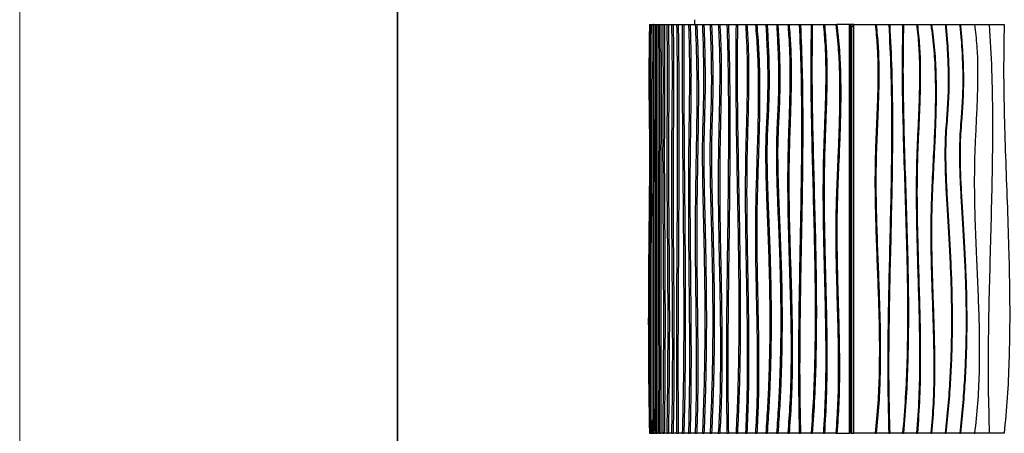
# Model space of a CAD drawing. Header units: millimetres. Extents: x 5 to 415, y 5 to 292.
# Tile 18 of 79: x 5 to 65, y 143 to 168. Entities that reach past the tile are written whole.
import ezdxf

# ---------------------------------------------------------------- set-up
doc = ezdxf.new("R2010")
doc.units = ezdxf.units.MM
doc.layers.add('CONTORNI', color=7, linetype='Continuous', lineweight=35)
doc.layers.add('TABELLA', color=7, linetype='Continuous')
doc.styles.add('SLDTEXTSTYLE0', font='TXT', dxfattribs={"width": 0.75})
doc.dimstyles.new('SLDDIMSTYLE0', dxfattribs={"dimtxt": 2.645833, "dimasz": 2, "dimexe": 0, "dimexo": 0.0625, "dimgap": 0.661458, "dimtad": 1, "dimdec": 1, "dimlfac": 10, "dimrnd": 1e-09, "dimzin": 12, "dimdsep": 46, "dimtxsty": 'SLDTEXTSTYLE0', "dimsah": 1, "dimcen": 0.09, "dimadec": 0, "dimazin": 3, "dimtfac": 1, "dimtdec": 1, "dimtofl": 0, "dimtmove": 0, "dimatfit": 3, "dimfxl": 0, "dimfrac": 2, "dimtolj": 1, "dimtzin": 12, "dimarcsym": 0})

# ---------------------------------------------------------------- blocks, each defined once
blk = doc.blocks.new('_D')
at = {"layer": 'CONTORNI', "color": 7}
for p, q in [((42.529, 269.306), (27.035, 269.306)), ((28.035, 116.156), (28.035, 269.306)), ((43.229, 116.156), (27.035, 116.156))]:
    blk.add_line(p, q, dxfattribs=at)
for points in [[(28.035, 269.306), (27.785, 267.306), (28.285, 267.306)], [(28.035, 116.156), (28.285, 118.156), (27.785, 118.156)]]:
    blk.add_solid(points, dxfattribs=at)
at = {"layer": 'CONTORNI', "color": 7, "insert": (24.624, 185.401), "char_height": 2.6458, "attachment_point": 1, "rotation": 90, "style": 'SLDTEXTSTYLE0'}
blk.add_mtext('1531,5', dxfattribs=at)

msp = doc.modelspace()

# ---------------------------------------------------------------- linework, layer by layer
at = {"color": 7, "linetype": 'Continuous', "lineweight": 25}
for p, q in [((43.38, 168.056), (43.393, 168.056)), ((43.393, 168.056), (43.442, 168.056)), ((43.442, 168.056), (43.524, 168.056)), ((43.524, 168.056), (43.624, 168.056)), ((43.64, 168.056), (43.624, 168.056)), ((43.64, 168.056), (43.74, 168.056)), ((43.748, 168.056), (43.74, 168.056)), ((43.748, 168.056), (43.789, 168.056)), ((43.789, 168.056), (43.889, 168.056)), ((43.889, 168.056), (43.972, 168.056)), ((43.972, 168.056), (44.072, 168.056)), ((44.072, 168.056), (44.188, 168.056)), ((44.188, 168.056), (44.288, 168.056)), ((44.288, 168.056), (44.437, 168.056)), ((44.437, 168.056), (44.536, 168.056)), ((44.536, 168.056), (44.723, 168.056)), ((44.723, 168.056), (44.821, 168.056)), ((44.821, 168.056), (45.037, 168.056)), ((45.037, 168.056), (45.135, 168.056)), ((45.135, 168.056), (45.383, 168.056)), ((45.383, 168.056), (45.48, 168.056)), ((45.48, 168.056), (45.761, 168.056)), ((45.761, 168.056), (45.857, 168.056)), ((45.857, 168.056), (46.169, 168.056)), ((46.122, 168.356), (46.122, 168.056)), ((46.169, 168.056), (46.264, 168.056)), ((46.264, 168.056), (46.608, 168.056)), ((46.608, 168.056), (46.701, 168.056)), ((46.701, 168.056), (47.075, 168.056)), ((47.075, 168.056), (47.168, 168.056)), ((47.168, 168.056), (47.578, 168.056)), ((47.578, 168.056), (47.669, 168.056)), ((47.669, 168.056), (48.104, 168.056)), ((48.104, 168.056), (48.193, 168.056)), ((48.193, 168.056), (48.657, 168.056)), ((48.657, 168.056), (48.744, 168.056)), ((48.744, 168.056), (49.236, 168.056)), ((49.236, 168.056), (49.322, 168.056)), ((49.322, 168.056), (49.842, 168.056)), ((49.842, 168.056), (49.925, 168.056)), ((49.925, 168.056), (50.473, 168.056)), ((50.473, 168.056), (50.554, 168.056)), ((50.554, 168.056), (51.128, 168.056)), ((51.128, 168.056), (51.207, 168.056)), ((51.207, 168.056), (51.813, 168.056)), ((51.813, 168.056), (51.89, 168.056)), ((51.89, 168.056), (52.514, 168.056)), ((52.514, 168.056), (52.588, 168.056)), ((52.588, 168.056), (53.237, 168.056)), ((53.237, 168.056), (53.308, 168.056)), ((53.308, 168.056), (53.979, 168.056)), ((53.979, 168.056), (54.048, 168.056)), ((54.048, 168.056), (54.741, 168.056)), ((54.741, 168.056), (54.807, 168.056)), ((55.574, 168.056), (54.807, 168.056)), ((55.625, 168.056), (55.574, 168.056)), ((55.574, 143.156), (55.574, 168.056)), ((55.622, 168.056), (55.829, 168.056)), ((55.829, 168.056), (55.622, 168.056)), ((55.625, 143.156), (55.625, 168.056)), ((55.829, 143.156), (55.829, 168.056)), ((55.829, 168.056), (57.14, 168.056)), ((57.14, 168.056), (57.198, 168.056)), ((57.198, 168.056), (57.969, 168.056)), ((57.969, 168.056), (58.023, 168.056)), ((58.023, 168.056), (58.811, 168.056)), ((58.811, 168.056), (58.862, 168.056)), ((58.862, 168.056), (59.666, 168.056)), ((59.666, 168.056), (59.713, 168.056)), ((59.713, 168.056), (60.532, 168.056)), ((60.532, 168.056), (60.576, 168.056)), ((60.576, 168.056), (61.408, 168.056)), ((61.408, 168.056), (61.449, 168.056)), ((61.449, 168.056), (62.293, 168.056)), ((62.293, 168.056), (62.331, 168.056)), ((62.331, 168.056), (63.196, 168.056)), ((63.196, 168.056), (63.23, 168.056)), ((63.23, 168.056), (64.095, 168.056)), ((64.126, 168.056), (65, 168.056)), ((55.625, 167.956), (55.625, 143.156)), ((55.675, 167.956), (55.625, 167.956)), ((55.675, 167.956), (55.675, 143.156)), ((55.675, 167.956), (55.701, 167.956)), ((55.701, 167.956), (55.701, 143.156)), ((55.701, 167.956), (55.829, 167.956)), ((43.526, 144.854), (43.542, 143.156)), ((43.38, 143.156), (43.393, 143.156)), ((43.393, 143.156), (43.442, 143.156)), ((43.442, 143.156), (43.524, 143.156)), ((43.524, 143.156), (43.624, 143.156)), ((43.624, 143.156), (43.64, 143.156)), ((43.64, 143.156), (43.74, 143.156)), ((43.74, 143.156), (43.748, 143.156)), ((43.789, 143.156), (43.748, 143.156)), ((43.789, 143.156), (43.889, 143.156)), ((43.972, 143.156), (43.889, 143.156)), ((43.972, 143.156), (44.072, 143.156)), ((44.188, 143.156), (44.072, 143.156)), ((44.188, 143.156), (44.288, 143.156)), ((44.437, 143.156), (44.288, 143.156)), ((44.437, 143.156), (44.536, 143.156)), ((44.723, 143.156), (44.536, 143.156)), ((44.723, 143.156), (44.821, 143.156)), ((45.037, 143.156), (44.821, 143.156)), ((45.037, 143.156), (45.135, 143.156)), ((45.383, 143.156), (45.135, 143.156)), ((45.383, 143.156), (45.48, 143.156)), ((45.761, 143.156), (45.48, 143.156)), ((45.761, 143.156), (45.857, 143.156)), ((46.169, 143.156), (45.857, 143.156)), ((46.169, 143.156), (46.264, 143.156)), ((46.608, 143.156), (46.264, 143.156)), ((46.608, 143.156), (46.701, 143.156)), ((47.075, 143.156), (46.701, 143.156)), ((47.075, 143.156), (47.168, 143.156)), ((47.578, 143.156), (47.168, 143.156)), ((47.578, 143.156), (47.669, 143.156)), ((48.104, 143.156), (47.669, 143.156)), ((48.104, 143.156), (48.193, 143.156)), ((48.657, 143.156), (48.193, 143.156)), ((48.657, 143.156), (48.744, 143.156)), ((49.236, 143.156), (48.744, 143.156)), ((49.236, 143.156), (49.322, 143.156)), ((49.842, 143.156), (49.322, 143.156)), ((49.842, 143.156), (49.925, 143.156)), ((50.473, 143.156), (49.925, 143.156)), ((50.473, 143.156), (50.554, 143.156)), ((51.128, 143.156), (50.554, 143.156)), ((51.128, 143.156), (51.207, 143.156)), ((51.813, 143.156), (51.207, 143.156)), ((51.813, 143.156), (51.89, 143.156)), ((52.514, 143.156), (51.89, 143.156)), ((52.514, 143.156), (52.588, 143.156)), ((53.237, 143.156), (52.588, 143.156)), ((53.237, 143.156), (53.308, 143.156)), ((53.979, 143.156), (53.308, 143.156)), ((53.979, 143.156), (54.048, 143.156)), ((54.741, 143.156), (54.048, 143.156)), ((54.741, 143.156), (54.807, 143.156)), ((54.807, 143.156), (55.574, 143.156)), ((55.625, 143.156), (55.574, 143.156)), ((55.675, 143.156), (55.625, 143.156)), ((55.675, 143.156), (55.701, 143.156)), ((55.701, 143.156), (55.829, 143.156)), ((57.14, 143.156), (55.829, 143.156)), ((57.14, 143.156), (57.198, 143.156)), ((57.969, 143.156), (57.198, 143.156)), ((57.969, 143.156), (58.023, 143.156)), ((58.811, 143.156), (58.023, 143.156)), ((58.811, 143.156), (58.862, 143.156)), ((59.666, 143.156), (58.862, 143.156)), ((59.666, 143.156), (59.713, 143.156)), ((60.532, 143.156), (59.713, 143.156)), ((60.532, 143.156), (60.576, 143.156)), ((61.408, 143.156), (60.576, 143.156)), ((61.408, 143.156), (61.449, 143.156)), ((62.293, 143.156), (61.449, 143.156)), ((62.293, 143.156), (62.331, 143.156)), ((63.196, 143.156), (62.331, 143.156)), ((63.196, 143.156), (63.23, 143.156)), ((64.095, 143.156), (63.23, 143.156)), ((65, 143.156), (64.126, 143.156))]:
    msp.add_line(p, q, dxfattribs=at)
for points, knots in [([(43.38, 168.056), (43.375, 167.752), (43.366, 167.174), (43.356, 166.348), (43.35, 165.604), (43.348, 164.931), (43.348, 164.321), (43.351, 163.764), (43.356, 163.124), (43.365, 162.404), (43.376, 161.589), (43.384, 160.682), (43.384, 159.64), (43.377, 158.439), (43.364, 157.16), (43.35, 155.797), (43.335, 154.344), (43.322, 152.795), (43.314, 151.145), (43.312, 149.525), (43.318, 147.944), (43.33, 146.414), (43.35, 144.808), (43.37, 143.716), (43.38, 143.156)], [0, 0, 0, 0, 0.036778, 0.069835, 0.099581, 0.126417, 0.150745, 0.172959, 0.193444, 0.227761, 0.259817, 0.291855, 0.336982, 0.385073, 0.436374, 0.49109, 0.549404, 0.611509, 0.677614, 0.747959, 0.806385, 0.867753, 0.93223, 1, 1, 1, 1]), ([(43.393, 168.056), (43.39, 167.752), (43.382, 167.174), (43.375, 166.348), (43.37, 165.604), (43.368, 164.931), (43.369, 164.321), (43.371, 163.764), (43.375, 163.124), (43.382, 162.404), (43.39, 161.589), (43.396, 160.682), (43.396, 159.64), (43.391, 158.439), (43.381, 157.16), (43.37, 155.797), (43.358, 154.344), (43.349, 152.795), (43.342, 151.145), (43.341, 149.525), (43.346, 147.944), (43.355, 146.414), (43.37, 144.808), (43.386, 143.716), (43.393, 143.156)], [0, 0, 0, 0, 0.0367776, 0.0698355, 0.0995807, 0.1264174, 0.1507455, 0.1729586, 0.1934435, 0.2277612, 0.2598169, 0.2918548, 0.3369819, 0.3850726, 0.4363743, 0.4910896, 0.5494043, 0.611509, 0.6776136, 0.7479588, 0.8063853, 0.8677528, 0.9322295, 1, 1, 1, 1]), ([(43.442, 168.056), (43.437, 167.623), (43.428, 166.76), (43.424, 165.457), (43.425, 164.155), (43.43, 162.854), (43.436, 161.553), (43.442, 160.003), (43.444, 158.202), (43.44, 156.152), (43.433, 154.177), (43.425, 152.274), (43.418, 150.447), (43.415, 148.62), (43.416, 146.795), (43.423, 144.97), (43.436, 143.761), (43.442, 143.156)], [0, 0, 0, 0, 0.0524314, 0.1046165, 0.1567784, 0.2090007, 0.2612785, 0.3135711, 0.3957307, 0.477948, 0.5602295, 0.6336943, 0.7070915, 0.7803746, 0.8535463, 0.9266898, 1, 1, 1, 1]), ([(43.524, 168.056), (43.521, 167.127), (43.516, 165.27), (43.514, 162.48), (43.514, 159.692), (43.517, 156.903), (43.521, 154.131), (43.525, 151.375), (43.528, 148.635), (43.528, 145.895), (43.525, 144.069), (43.524, 143.156)], [0, 0, 0, 0, 0.112064, 0.224016, 0.335965, 0.447949, 0.559964, 0.669984, 0.779986, 0.889975, 1, 1, 1, 1]), ([(43.624, 168.056), (43.621, 167.127), (43.616, 165.27), (43.614, 162.48), (43.614, 159.692), (43.617, 156.903), (43.621, 154.131), (43.625, 151.375), (43.627, 148.635), (43.628, 145.895), (43.625, 144.069), (43.624, 143.156)], [0, 0, 0, 0, 0.112064, 0.224016, 0.335965, 0.447949, 0.559964, 0.669984, 0.779986, 0.889975, 1, 1, 1, 1]), ([(43.64, 168.056), (43.64, 167.126), (43.64, 165.266), (43.64, 162.475), (43.639, 159.683), (43.637, 156.891), (43.636, 154.299), (43.636, 151.907), (43.636, 149.716), (43.636, 147.526), (43.637, 145.337), (43.639, 143.883), (43.64, 143.156)], [0, 0, 0, 0, 0.111934, 0.223961, 0.336079, 0.44823, 0.560338, 0.648348, 0.736281, 0.824152, 0.912022, 1, 1, 1, 1]), ([(43.74, 168.056), (43.74, 167.126), (43.74, 165.266), (43.74, 162.475), (43.739, 159.683), (43.737, 156.891), (43.736, 154.299), (43.736, 151.907), (43.736, 149.716), (43.736, 147.526), (43.737, 145.337), (43.739, 143.883), (43.74, 143.156)], [0, 0, 0, 0, 0.111934, 0.223961, 0.336079, 0.44823, 0.560338, 0.648348, 0.736281, 0.824152, 0.912022, 1, 1, 1, 1]), ([(43.789, 168.056), (43.79, 167.623), (43.793, 166.76), (43.794, 165.457), (43.794, 164.156), (43.793, 162.855), (43.791, 161.554), (43.789, 160.005), (43.788, 158.207), (43.789, 156.16), (43.79, 154.065), (43.792, 151.922), (43.794, 149.73), (43.795, 147.538), (43.794, 145.344), (43.791, 143.886), (43.789, 143.156)], [0, 0, 0, 0, 0.052421, 0.104622, 0.156803, 0.209041, 0.261328, 0.313621, 0.395738, 0.477846, 0.559985, 0.648008, 0.736005, 0.823955, 0.9119, 1, 1, 1, 1]), ([(43.889, 168.056), (43.89, 167.623), (43.893, 166.76), (43.894, 165.457), (43.894, 164.156), (43.893, 162.855), (43.891, 161.554), (43.889, 160.005), (43.888, 158.207), (43.889, 156.16), (43.89, 154.065), (43.892, 151.922), (43.894, 149.73), (43.895, 147.538), (43.894, 145.344), (43.891, 143.886), (43.889, 143.156)], [0, 0, 0, 0, 0.052421, 0.104622, 0.156803, 0.209041, 0.261328, 0.313621, 0.395738, 0.477846, 0.559985, 0.648008, 0.736005, 0.823955, 0.9119, 1, 1, 1, 1]), ([(43.972, 168.056), (43.977, 167.54), (43.986, 166.51), (43.991, 164.95), (43.992, 163.389), (43.989, 161.826), (43.983, 160.101), (43.976, 158.213), (43.971, 156.162), (43.972, 154.185), (43.976, 152.284), (43.98, 150.457), (43.984, 148.632), (43.985, 146.806), (43.983, 144.978), (43.976, 143.764), (43.972, 143.156)], [0, 0, 0, 0, 0.062695, 0.125195, 0.187748, 0.250452, 0.313296, 0.39568, 0.477991, 0.560181, 0.633534, 0.70686, 0.780132, 0.853345, 0.92657, 1, 1, 1, 1]), ([(44.072, 168.056), (44.077, 167.54), (44.086, 166.51), (44.091, 164.95), (44.092, 163.389), (44.089, 161.826), (44.083, 160.101), (44.076, 158.213), (44.071, 156.162), (44.072, 154.185), (44.076, 152.284), (44.08, 150.457), (44.084, 148.632), (44.085, 146.806), (44.083, 144.978), (44.075, 143.764), (44.072, 143.156)], [0, 0, 0, 0, 0.062695, 0.125195, 0.187748, 0.250452, 0.313296, 0.39568, 0.477991, 0.560181, 0.633534, 0.70686, 0.780132, 0.853345, 0.92657, 1, 1, 1, 1]), ([(44.188, 168.056), (44.192, 167.752), (44.197, 167.174), (44.204, 166.348), (44.207, 165.604), (44.209, 164.931), (44.208, 164.321), (44.207, 163.764), (44.203, 163.124), (44.198, 162.404), (44.191, 161.589), (44.186, 160.682), (44.186, 159.64), (44.191, 158.439), (44.198, 157.16), (44.208, 155.797), (44.217, 154.344), (44.225, 152.795), (44.23, 151.145), (44.231, 149.525), (44.227, 147.944), (44.22, 146.414), (44.207, 144.808), (44.195, 143.716), (44.188, 143.156)], [0, 0, 0, 0, 0.0367776, 0.0698355, 0.0995807, 0.1264174, 0.1507455, 0.1729586, 0.1934435, 0.2277612, 0.2598169, 0.2918548, 0.3369819, 0.3850726, 0.4363743, 0.4910896, 0.5494043, 0.611509, 0.6776136, 0.7479588, 0.8063853, 0.8677528, 0.9322295, 1, 1, 1, 1]), ([(44.288, 168.056), (44.291, 167.752), (44.297, 167.174), (44.303, 166.348), (44.307, 165.604), (44.308, 164.931), (44.308, 164.321), (44.306, 163.764), (44.303, 163.124), (44.297, 162.404), (44.29, 161.589), (44.286, 160.682), (44.286, 159.64), (44.29, 158.439), (44.298, 157.16), (44.307, 155.797), (44.316, 154.344), (44.324, 152.795), (44.33, 151.145), (44.33, 149.525), (44.327, 147.944), (44.319, 146.414), (44.307, 144.808), (44.294, 143.716), (44.288, 143.156)], [0, 0, 0, 0, 0.0367776, 0.0698355, 0.0995807, 0.1264174, 0.1507455, 0.1729586, 0.1934435, 0.2277612, 0.2598169, 0.2918548, 0.3369819, 0.3850726, 0.4363743, 0.4910896, 0.5494043, 0.611509, 0.6776136, 0.7479588, 0.8063853, 0.8677528, 0.9322295, 1, 1, 1, 1]), ([(44.437, 168.056), (44.442, 167.752), (44.45, 167.174), (44.458, 166.348), (44.463, 165.604), (44.465, 164.931), (44.465, 164.321), (44.463, 163.764), (44.458, 163.124), (44.45, 162.404), (44.441, 161.589), (44.434, 160.682), (44.434, 159.64), (44.441, 158.439), (44.451, 157.16), (44.464, 155.797), (44.476, 154.344), (44.487, 152.795), (44.494, 151.145), (44.495, 149.525), (44.491, 147.944), (44.48, 146.414), (44.463, 144.808), (44.446, 143.716), (44.437, 143.156)], [0, 0, 0, 0, 0.036778, 0.069835, 0.099581, 0.126417, 0.150745, 0.172959, 0.193444, 0.227761, 0.259817, 0.291855, 0.336982, 0.385073, 0.436374, 0.49109, 0.549404, 0.611509, 0.677614, 0.747959, 0.806385, 0.867753, 0.93223, 1, 1, 1, 1]), ([(44.536, 168.056), (44.541, 167.752), (44.549, 167.174), (44.557, 166.348), (44.562, 165.604), (44.564, 164.931), (44.564, 164.321), (44.562, 163.764), (44.557, 163.124), (44.549, 162.404), (44.54, 161.589), (44.533, 160.682), (44.533, 159.64), (44.54, 158.439), (44.55, 157.16), (44.563, 155.797), (44.575, 154.344), (44.586, 152.795), (44.593, 151.145), (44.594, 149.525), (44.59, 147.944), (44.579, 146.414), (44.562, 144.808), (44.545, 143.716), (44.536, 143.156)], [0, 0, 0, 0, 0.036778, 0.069835, 0.099581, 0.126417, 0.150745, 0.172959, 0.193444, 0.227761, 0.259817, 0.291855, 0.336982, 0.385073, 0.436374, 0.49109, 0.549404, 0.611509, 0.677614, 0.747959, 0.806385, 0.867753, 0.93223, 1, 1, 1, 1]), ([(44.723, 168.056), (44.732, 167.623), (44.751, 166.76), (44.759, 165.457), (44.757, 164.155), (44.747, 162.854), (44.735, 161.553), (44.722, 160.003), (44.718, 158.202), (44.726, 156.152), (44.741, 154.177), (44.757, 152.274), (44.771, 150.447), (44.778, 148.62), (44.775, 146.795), (44.761, 144.97), (44.735, 143.761), (44.723, 143.156)], [0, 0, 0, 0, 0.0524314, 0.1046165, 0.1567784, 0.2090007, 0.2612785, 0.3135711, 0.3957307, 0.477948, 0.5602295, 0.6336943, 0.7070915, 0.7803746, 0.8535463, 0.9266898, 1, 1, 1, 1]), ([(44.821, 168.056), (44.831, 167.623), (44.849, 166.76), (44.857, 165.457), (44.855, 164.155), (44.846, 162.854), (44.834, 161.553), (44.82, 160.003), (44.816, 158.202), (44.824, 156.152), (44.839, 154.177), (44.856, 152.274), (44.869, 150.447), (44.877, 148.62), (44.874, 146.795), (44.859, 144.97), (44.834, 143.761), (44.821, 143.156)], [0, 0, 0, 0, 0.0524314, 0.1046165, 0.1567784, 0.2090007, 0.2612785, 0.3135711, 0.3957307, 0.477948, 0.5602295, 0.6336943, 0.7070915, 0.7803746, 0.8535463, 0.9266898, 1, 1, 1, 1]), ([(45.037, 168.056), (45.049, 167.127), (45.072, 165.27), (45.081, 162.48), (45.078, 159.692), (45.065, 156.903), (45.048, 154.131), (45.031, 151.375), (45.021, 148.635), (45.019, 145.895), (45.031, 144.069), (45.037, 143.156)], [0, 0, 0, 0, 0.112064, 0.224016, 0.335965, 0.447949, 0.559964, 0.669984, 0.779986, 0.889975, 1, 1, 1, 1]), ([(45.135, 168.056), (45.146, 167.127), (45.17, 165.27), (45.179, 162.48), (45.176, 159.692), (45.163, 156.903), (45.146, 154.131), (45.129, 151.375), (45.119, 148.635), (45.117, 145.895), (45.129, 144.069), (45.135, 143.156)], [0, 0, 0, 0, 0.112064, 0.224016, 0.335965, 0.447949, 0.559964, 0.669984, 0.779986, 0.889975, 1, 1, 1, 1]), ([(45.383, 168.056), (45.379, 167.126), (45.371, 165.266), (45.384, 162.475), (45.406, 159.683), (45.434, 156.891), (45.456, 154.299), (45.469, 151.907), (45.472, 149.716), (45.461, 147.526), (45.435, 145.337), (45.401, 143.883), (45.383, 143.156)], [0, 0, 0, 0, 0.111934, 0.223961, 0.336079, 0.44823, 0.560338, 0.648348, 0.736281, 0.824152, 0.912022, 1, 1, 1, 1]), ([(45.48, 168.056), (45.476, 167.126), (45.468, 165.266), (45.481, 162.475), (45.503, 159.683), (45.53, 156.891), (45.553, 154.299), (45.566, 151.907), (45.569, 149.716), (45.558, 147.526), (45.532, 145.337), (45.497, 143.883), (45.48, 143.156)], [0, 0, 0, 0, 0.111934, 0.223961, 0.336079, 0.44823, 0.560338, 0.648348, 0.736281, 0.824152, 0.912022, 1, 1, 1, 1]), ([(45.761, 168.056), (45.776, 167.623), (45.806, 166.76), (45.819, 165.457), (45.817, 164.156), (45.802, 162.855), (45.783, 161.554), (45.761, 160.005), (45.749, 158.207), (45.755, 156.16), (45.772, 154.065), (45.795, 151.922), (45.814, 149.73), (45.821, 147.538), (45.81, 145.344), (45.777, 143.886), (45.761, 143.156)], [0, 0, 0, 0, 0.052421, 0.104622, 0.156803, 0.209041, 0.261328, 0.313621, 0.395738, 0.477846, 0.559985, 0.648008, 0.736005, 0.823955, 0.9119, 1, 1, 1, 1]), ([(45.857, 168.056), (45.872, 167.623), (45.902, 166.76), (45.915, 165.457), (45.913, 164.156), (45.898, 162.855), (45.879, 161.554), (45.856, 160.005), (45.845, 158.207), (45.851, 156.16), (45.868, 154.065), (45.891, 151.922), (45.91, 149.73), (45.917, 147.538), (45.906, 145.344), (45.873, 143.886), (45.857, 143.156)], [0, 0, 0, 0, 0.052421, 0.104622, 0.156803, 0.209041, 0.261328, 0.313621, 0.395738, 0.477846, 0.559985, 0.648008, 0.736005, 0.823955, 0.9119, 1, 1, 1, 1]), ([(46.169, 168.056), (46.193, 167.54), (46.24, 166.51), (46.267, 164.95), (46.27, 163.389), (46.254, 161.826), (46.225, 160.101), (46.19, 158.213), (46.164, 156.162), (46.168, 154.185), (46.187, 152.284), (46.211, 150.457), (46.23, 148.632), (46.236, 146.806), (46.223, 144.978), (46.187, 143.764), (46.169, 143.156)], [0, 0, 0, 0, 0.062695, 0.125195, 0.187748, 0.250452, 0.313296, 0.39568, 0.477991, 0.560181, 0.633534, 0.70686, 0.780132, 0.853345, 0.92657, 1, 1, 1, 1]), ([(46.264, 168.056), (46.288, 167.54), (46.335, 166.51), (46.362, 164.95), (46.365, 163.389), (46.349, 161.826), (46.32, 160.101), (46.285, 158.213), (46.259, 156.162), (46.263, 154.185), (46.282, 152.284), (46.305, 150.457), (46.325, 148.632), (46.331, 146.806), (46.318, 144.978), (46.282, 143.764), (46.264, 143.156)], [0, 0, 0, 0, 0.062695, 0.125195, 0.187748, 0.250452, 0.313296, 0.39568, 0.477991, 0.560181, 0.633534, 0.70686, 0.780132, 0.853345, 0.92657, 1, 1, 1, 1]), ([(46.608, 168.056), (46.619, 167.752), (46.64, 167.174), (46.661, 166.348), (46.674, 165.604), (46.679, 164.931), (46.678, 164.321), (46.672, 163.764), (46.661, 163.124), (46.641, 162.404), (46.616, 161.589), (46.599, 160.682), (46.6, 159.64), (46.616, 158.439), (46.643, 157.16), (46.675, 155.797), (46.708, 154.344), (46.736, 152.795), (46.755, 151.145), (46.757, 149.525), (46.745, 147.944), (46.718, 146.414), (46.675, 144.808), (46.63, 143.716), (46.608, 143.156)], [0, 0, 0, 0, 0.0367776, 0.0698355, 0.0995807, 0.1264174, 0.1507455, 0.1729586, 0.1934435, 0.2277612, 0.2598169, 0.2918548, 0.3369819, 0.3850726, 0.4363743, 0.4910896, 0.5494043, 0.611509, 0.6776136, 0.7479588, 0.8063853, 0.8677528, 0.9322295, 1, 1, 1, 1]), ([(46.701, 168.056), (46.712, 167.752), (46.733, 167.174), (46.754, 166.348), (46.767, 165.604), (46.773, 164.931), (46.772, 164.321), (46.766, 163.764), (46.754, 163.124), (46.734, 162.404), (46.71, 161.589), (46.693, 160.682), (46.693, 159.64), (46.709, 158.439), (46.736, 157.16), (46.769, 155.797), (46.802, 154.344), (46.83, 152.795), (46.848, 151.145), (46.851, 149.525), (46.838, 147.944), (46.811, 146.414), (46.768, 144.808), (46.724, 143.716), (46.701, 143.156)], [0, 0, 0, 0, 0.0367776, 0.0698355, 0.0995807, 0.1264174, 0.1507455, 0.1729586, 0.1934435, 0.2277612, 0.2598169, 0.2918548, 0.3369819, 0.3850726, 0.4363743, 0.4910896, 0.5494043, 0.611509, 0.6776136, 0.7479588, 0.8063853, 0.8677528, 0.9322295, 1, 1, 1, 1]), ([(47.075, 168.056), (47.088, 167.752), (47.11, 167.174), (47.134, 166.348), (47.148, 165.604), (47.154, 164.931), (47.153, 164.321), (47.147, 163.764), (47.134, 163.124), (47.112, 162.404), (47.085, 161.589), (47.066, 160.682), (47.067, 159.64), (47.084, 158.439), (47.114, 157.16), (47.15, 155.797), (47.186, 154.344), (47.217, 152.795), (47.237, 151.145), (47.24, 149.525), (47.226, 147.944), (47.196, 146.414), (47.149, 144.808), (47.1, 143.716), (47.075, 143.156)], [0, 0, 0, 0, 0.0367776, 0.0698355, 0.0995807, 0.1264174, 0.1507455, 0.1729586, 0.1934435, 0.2277612, 0.2598169, 0.2918548, 0.3369819, 0.3850726, 0.4363743, 0.4910896, 0.5494043, 0.611509, 0.6776136, 0.7479588, 0.8063853, 0.8677528, 0.9322295, 1, 1, 1, 1]), ([(47.168, 168.056), (47.18, 167.752), (47.203, 167.174), (47.226, 166.348), (47.24, 165.604), (47.246, 164.931), (47.245, 164.321), (47.239, 163.764), (47.226, 163.124), (47.204, 162.404), (47.177, 161.589), (47.158, 160.682), (47.159, 159.64), (47.176, 158.439), (47.206, 157.16), (47.242, 155.797), (47.278, 154.344), (47.309, 152.795), (47.329, 151.145), (47.332, 149.525), (47.318, 147.944), (47.289, 146.414), (47.241, 144.808), (47.192, 143.716), (47.168, 143.156)], [0, 0, 0, 0, 0.0367776, 0.0698355, 0.0995807, 0.1264174, 0.1507455, 0.1729586, 0.1934435, 0.2277612, 0.2598169, 0.2918548, 0.3369819, 0.3850726, 0.4363743, 0.4910896, 0.5494043, 0.611509, 0.6776136, 0.7479588, 0.8063853, 0.8677528, 0.9322295, 1, 1, 1, 1]), ([(47.578, 168.056), (47.601, 167.623), (47.647, 166.76), (47.666, 165.457), (47.661, 164.155), (47.638, 162.854), (47.608, 161.553), (47.576, 160.003), (47.566, 158.202), (47.586, 156.152), (47.622, 154.177), (47.662, 152.274), (47.694, 150.447), (47.712, 148.62), (47.706, 146.795), (47.67, 144.97), (47.609, 143.761), (47.578, 143.156)], [0, 0, 0, 0, 0.052431, 0.104616, 0.156778, 0.209001, 0.261279, 0.313571, 0.395731, 0.477948, 0.56023, 0.633694, 0.707091, 0.780375, 0.853546, 0.92669, 1, 1, 1, 1]), ([(47.669, 168.056), (47.691, 167.623), (47.737, 166.76), (47.756, 165.457), (47.751, 164.155), (47.728, 162.854), (47.699, 161.553), (47.667, 160.003), (47.656, 158.202), (47.677, 156.152), (47.713, 154.177), (47.752, 152.274), (47.785, 150.447), (47.803, 148.62), (47.796, 146.795), (47.76, 144.97), (47.699, 143.761), (47.669, 143.156)], [0, 0, 0, 0, 0.052431, 0.104616, 0.156778, 0.209001, 0.261279, 0.313571, 0.395731, 0.477948, 0.56023, 0.633694, 0.707091, 0.780375, 0.853546, 0.92669, 1, 1, 1, 1]), ([(48.104, 168.056), (48.129, 167.127), (48.179, 165.27), (48.199, 162.48), (48.192, 159.692), (48.164, 156.903), (48.127, 154.131), (48.091, 151.375), (48.069, 148.635), (48.065, 145.895), (48.091, 144.069), (48.104, 143.156)], [0, 0, 0, 0, 0.112064, 0.224016, 0.335965, 0.447949, 0.559964, 0.669984, 0.779986, 0.889975, 1, 1, 1, 1]), ([(48.193, 168.056), (48.218, 167.127), (48.268, 165.27), (48.288, 162.48), (48.281, 159.692), (48.253, 156.903), (48.216, 154.131), (48.18, 151.375), (48.158, 148.635), (48.153, 145.895), (48.18, 144.069), (48.193, 143.156)], [0, 0, 0, 0, 0.112064, 0.224016, 0.335965, 0.447949, 0.559964, 0.669984, 0.779986, 0.889975, 1, 1, 1, 1]), ([(48.657, 168.056), (48.649, 167.126), (48.632, 165.266), (48.658, 162.475), (48.702, 159.683), (48.756, 156.891), (48.801, 154.299), (48.826, 151.907), (48.832, 149.716), (48.81, 147.526), (48.759, 145.337), (48.691, 143.883), (48.657, 143.156)], [0, 0, 0, 0, 0.111934, 0.223961, 0.336079, 0.44823, 0.560338, 0.648348, 0.736281, 0.824152, 0.912022, 1, 1, 1, 1]), ([(48.744, 168.056), (48.736, 167.126), (48.72, 165.266), (48.745, 162.475), (48.79, 159.683), (48.843, 156.891), (48.888, 154.299), (48.914, 151.907), (48.919, 149.716), (48.897, 147.526), (48.846, 145.337), (48.778, 143.883), (48.744, 143.156)], [0, 0, 0, 0, 0.111934, 0.223961, 0.336079, 0.44823, 0.560338, 0.648348, 0.736281, 0.824152, 0.912022, 1, 1, 1, 1]), ([(49.236, 168.056), (49.264, 167.623), (49.319, 166.76), (49.344, 165.457), (49.339, 164.156), (49.313, 162.855), (49.277, 161.554), (49.236, 160.005), (49.215, 158.207), (49.226, 156.16), (49.258, 154.065), (49.299, 151.922), (49.334, 149.73), (49.347, 147.538), (49.327, 145.344), (49.267, 143.886), (49.236, 143.156)], [0, 0, 0, 0, 0.052421, 0.104622, 0.156803, 0.209041, 0.261328, 0.313621, 0.395738, 0.477846, 0.559985, 0.648008, 0.736005, 0.823955, 0.9119, 1, 1, 1, 1]), ([(49.322, 168.056), (49.349, 167.623), (49.405, 166.76), (49.429, 165.457), (49.425, 164.156), (49.398, 162.855), (49.362, 161.554), (49.321, 160.005), (49.301, 158.207), (49.312, 156.16), (49.343, 154.065), (49.384, 151.922), (49.419, 149.73), (49.432, 147.538), (49.412, 145.344), (49.352, 143.886), (49.322, 143.156)], [0, 0, 0, 0, 0.052421, 0.104622, 0.156803, 0.209041, 0.261328, 0.313621, 0.395738, 0.477846, 0.559985, 0.648008, 0.736005, 0.823955, 0.9119, 1, 1, 1, 1]), ([(49.842, 168.056), (49.883, 167.54), (49.966, 166.51), (50.012, 164.95), (50.017, 163.389), (49.99, 161.826), (49.94, 160.101), (49.878, 158.213), (49.833, 156.162), (49.84, 154.185), (49.874, 152.284), (49.914, 150.457), (49.948, 148.632), (49.959, 146.806), (49.936, 144.978), (49.874, 143.764), (49.842, 143.156)], [0, 0, 0, 0, 0.062695, 0.125195, 0.187748, 0.250452, 0.313296, 0.39568, 0.477991, 0.560181, 0.633534, 0.70686, 0.780132, 0.853345, 0.92657, 1, 1, 1, 1]), ([(49.925, 168.056), (49.967, 167.54), (50.049, 166.51), (50.095, 164.95), (50.1, 163.389), (50.073, 161.826), (50.023, 160.101), (49.961, 158.213), (49.917, 156.162), (49.924, 154.185), (49.957, 152.284), (49.997, 150.457), (50.031, 148.632), (50.042, 146.806), (50.019, 144.978), (49.957, 143.764), (49.925, 143.156)], [0, 0, 0, 0, 0.062695, 0.125195, 0.187748, 0.250452, 0.313296, 0.39568, 0.477991, 0.560181, 0.633534, 0.70686, 0.780132, 0.853345, 0.92657, 1, 1, 1, 1]), ([(50.473, 168.056), (50.491, 167.752), (50.526, 167.174), (50.561, 166.348), (50.582, 165.604), (50.591, 164.931), (50.59, 164.321), (50.58, 163.764), (50.56, 163.124), (50.528, 162.404), (50.487, 161.589), (50.459, 160.682), (50.46, 159.64), (50.486, 158.439), (50.531, 157.16), (50.584, 155.797), (50.639, 154.344), (50.685, 152.795), (50.715, 151.145), (50.72, 149.525), (50.699, 147.944), (50.655, 146.414), (50.583, 144.808), (50.51, 143.716), (50.473, 143.156)], [0, 0, 0, 0, 0.036778, 0.069835, 0.099581, 0.126417, 0.150745, 0.172959, 0.193444, 0.227761, 0.259817, 0.291855, 0.336982, 0.385073, 0.436374, 0.49109, 0.549404, 0.611509, 0.677614, 0.747959, 0.806385, 0.867753, 0.93223, 1, 1, 1, 1]), ([(50.554, 168.056), (50.572, 167.752), (50.607, 167.174), (50.642, 166.348), (50.663, 165.604), (50.672, 164.931), (50.671, 164.321), (50.661, 163.764), (50.641, 163.124), (50.609, 162.404), (50.568, 161.589), (50.54, 160.682), (50.541, 159.64), (50.567, 158.439), (50.612, 157.16), (50.665, 155.797), (50.72, 154.344), (50.766, 152.795), (50.796, 151.145), (50.801, 149.525), (50.78, 147.944), (50.736, 146.414), (50.665, 144.808), (50.592, 143.716), (50.554, 143.156)], [0, 0, 0, 0, 0.036778, 0.069835, 0.099581, 0.126417, 0.150745, 0.172959, 0.193444, 0.227761, 0.259817, 0.291855, 0.336982, 0.385073, 0.436374, 0.49109, 0.549404, 0.611509, 0.677614, 0.747959, 0.806385, 0.867753, 0.93223, 1, 1, 1, 1]), ([(51.128, 168.056), (51.147, 167.752), (51.183, 167.174), (51.22, 166.348), (51.242, 165.604), (51.252, 164.931), (51.25, 164.321), (51.24, 163.764), (51.22, 163.124), (51.185, 162.404), (51.143, 161.589), (51.113, 160.682), (51.114, 159.64), (51.142, 158.439), (51.188, 157.16), (51.245, 155.797), (51.302, 154.344), (51.351, 152.795), (51.382, 151.145), (51.387, 149.525), (51.365, 147.944), (51.319, 146.414), (51.244, 144.808), (51.167, 143.716), (51.128, 143.156)], [0, 0, 0, 0, 0.0367776, 0.0698355, 0.0995807, 0.1264174, 0.1507455, 0.1729586, 0.1934435, 0.2277612, 0.2598169, 0.2918548, 0.3369819, 0.3850726, 0.4363743, 0.4910896, 0.5494043, 0.611509, 0.6776136, 0.7479588, 0.8063853, 0.8677528, 0.9322295, 1, 1, 1, 1]), ([(51.207, 168.056), (51.226, 167.752), (51.262, 167.174), (51.299, 166.348), (51.321, 165.604), (51.331, 164.931), (51.329, 164.321), (51.319, 163.764), (51.298, 163.124), (51.264, 162.404), (51.222, 161.589), (51.192, 160.682), (51.193, 159.64), (51.221, 158.439), (51.267, 157.16), (51.324, 155.797), (51.381, 154.344), (51.43, 152.795), (51.461, 151.145), (51.466, 149.525), (51.444, 147.944), (51.398, 146.414), (51.323, 144.808), (51.246, 143.716), (51.207, 143.156)], [0, 0, 0, 0, 0.0367776, 0.0698355, 0.0995807, 0.1264174, 0.1507455, 0.1729586, 0.1934435, 0.2277612, 0.2598169, 0.2918548, 0.3369819, 0.3850726, 0.4363743, 0.4910896, 0.5494043, 0.611509, 0.6776136, 0.7479588, 0.8063853, 0.8677528, 0.9322295, 1, 1, 1, 1]), ([(51.813, 168.056), (51.848, 167.623), (51.918, 166.76), (51.946, 165.457), (51.939, 164.155), (51.904, 162.854), (51.86, 161.553), (51.811, 160.003), (51.795, 158.202), (51.826, 156.152), (51.881, 154.177), (51.941, 152.274), (51.99, 150.447), (52.018, 148.62), (52.008, 146.795), (51.953, 144.97), (51.86, 143.761), (51.813, 143.156)], [0, 0, 0, 0, 0.0524314, 0.1046165, 0.1567784, 0.2090007, 0.2612785, 0.3135711, 0.3957307, 0.477948, 0.5602295, 0.6336943, 0.7070915, 0.7803746, 0.8535463, 0.9266898, 1, 1, 1, 1]), ([(51.89, 168.056), (51.925, 167.623), (51.994, 166.76), (52.023, 165.457), (52.016, 164.155), (51.981, 162.854), (51.936, 161.553), (51.887, 160.003), (51.871, 158.202), (51.902, 156.152), (51.957, 154.177), (52.017, 152.274), (52.067, 150.447), (52.094, 148.62), (52.084, 146.795), (52.029, 144.97), (51.936, 143.761), (51.89, 143.156)], [0, 0, 0, 0, 0.0524314, 0.1046165, 0.1567784, 0.2090007, 0.2612785, 0.3135711, 0.3957307, 0.477948, 0.5602295, 0.6336943, 0.7070915, 0.7803746, 0.8535463, 0.9266898, 1, 1, 1, 1]), ([(52.514, 168.056), (52.551, 167.127), (52.625, 165.27), (52.654, 162.48), (52.644, 159.692), (52.603, 156.903), (52.549, 154.131), (52.497, 151.375), (52.463, 148.635), (52.457, 145.895), (52.495, 144.069), (52.514, 143.156)], [0, 0, 0, 0, 0.112064, 0.224016, 0.335965, 0.447949, 0.559964, 0.669984, 0.779986, 0.889975, 1, 1, 1, 1]), ([(52.588, 168.056), (52.625, 167.127), (52.699, 165.27), (52.728, 162.48), (52.718, 159.692), (52.677, 156.903), (52.623, 154.131), (52.571, 151.375), (52.537, 148.635), (52.531, 145.895), (52.569, 144.069), (52.588, 143.156)], [0, 0, 0, 0, 0.112064, 0.224016, 0.335965, 0.447949, 0.559964, 0.669984, 0.779986, 0.889975, 1, 1, 1, 1]), ([(53.237, 168.056), (53.225, 167.126), (53.202, 165.266), (53.238, 162.475), (53.302, 159.683), (53.378, 156.891), (53.442, 154.299), (53.479, 151.907), (53.486, 149.716), (53.455, 147.526), (53.383, 145.337), (53.285, 143.883), (53.237, 143.156)], [0, 0, 0, 0, 0.111934, 0.223961, 0.336079, 0.44823, 0.560338, 0.648348, 0.736281, 0.824152, 0.912022, 1, 1, 1, 1]), ([(53.308, 168.056), (53.297, 167.126), (53.273, 165.266), (53.31, 162.475), (53.373, 159.683), (53.45, 156.891), (53.513, 154.299), (53.55, 151.907), (53.557, 149.716), (53.527, 147.526), (53.454, 145.337), (53.357, 143.883), (53.308, 143.156)], [0, 0, 0, 0, 0.111934, 0.223961, 0.336079, 0.44823, 0.560338, 0.648348, 0.736281, 0.824152, 0.912022, 1, 1, 1, 1]), ([(53.979, 168.056), (54.018, 167.623), (54.094, 166.76), (54.128, 165.457), (54.122, 164.156), (54.085, 162.855), (54.035, 161.554), (53.978, 160.005), (53.95, 158.207), (53.965, 156.16), (54.009, 154.065), (54.065, 151.922), (54.115, 149.73), (54.132, 147.538), (54.105, 145.344), (54.021, 143.886), (53.979, 143.156)], [0, 0, 0, 0, 0.052421, 0.104622, 0.156803, 0.209041, 0.261328, 0.313621, 0.395738, 0.477846, 0.559985, 0.648008, 0.736005, 0.823955, 0.9119, 1, 1, 1, 1]), ([(54.048, 168.056), (54.086, 167.623), (54.163, 166.76), (54.197, 165.457), (54.191, 164.156), (54.154, 162.855), (54.104, 161.554), (54.047, 160.005), (54.019, 158.207), (54.034, 156.16), (54.078, 154.065), (54.134, 151.922), (54.184, 149.73), (54.201, 147.538), (54.173, 145.344), (54.09, 143.886), (54.048, 143.156)], [0, 0, 0, 0, 0.052421, 0.104622, 0.156803, 0.209041, 0.261328, 0.313621, 0.395738, 0.477846, 0.559985, 0.648008, 0.736005, 0.823955, 0.9119, 1, 1, 1, 1]), ([(54.741, 168.056), (54.797, 167.54), (54.908, 166.51), (54.97, 164.95), (54.978, 163.389), (54.941, 161.826), (54.873, 160.101), (54.79, 158.213), (54.729, 156.162), (54.739, 154.185), (54.784, 152.284), (54.839, 150.457), (54.885, 148.632), (54.899, 146.806), (54.868, 144.978), (54.783, 143.764), (54.741, 143.156)], [0, 0, 0, 0, 0.062695, 0.125195, 0.187748, 0.250452, 0.313296, 0.39568, 0.477991, 0.560181, 0.633534, 0.70686, 0.780132, 0.853345, 0.92657, 1, 1, 1, 1]), ([(54.807, 168.056), (54.863, 167.54), (54.974, 166.51), (55.037, 164.95), (55.044, 163.389), (55.007, 161.826), (54.939, 160.101), (54.856, 158.213), (54.795, 156.162), (54.805, 154.185), (54.85, 152.284), (54.905, 150.457), (54.951, 148.632), (54.965, 146.806), (54.934, 144.978), (54.85, 143.764), (54.807, 143.156)], [0, 0, 0, 0, 0.062695, 0.125195, 0.187748, 0.250452, 0.313296, 0.39568, 0.477991, 0.560181, 0.633534, 0.70686, 0.780132, 0.853345, 0.92657, 1, 1, 1, 1]), ([(57.14, 168.056), (57.185, 167.623), (57.273, 166.76), (57.31, 165.457), (57.3, 164.155), (57.256, 162.854), (57.199, 161.553), (57.137, 160.003), (57.117, 158.202), (57.156, 156.152), (57.226, 154.177), (57.302, 152.274), (57.365, 150.447), (57.4, 148.62), (57.387, 146.795), (57.318, 144.97), (57.2, 143.761), (57.14, 143.156)], [0, 0, 0, 0, 0.052431, 0.104616, 0.156778, 0.209001, 0.261279, 0.313571, 0.395731, 0.477948, 0.56023, 0.633694, 0.707091, 0.780375, 0.853546, 0.92669, 1, 1, 1, 1]), ([(57.198, 168.056), (57.242, 167.623), (57.33, 166.76), (57.367, 165.457), (57.357, 164.155), (57.313, 162.854), (57.256, 161.553), (57.194, 160.003), (57.174, 158.202), (57.213, 156.152), (57.284, 154.177), (57.36, 152.274), (57.422, 150.447), (57.457, 148.62), (57.445, 146.795), (57.375, 144.97), (57.257, 143.761), (57.198, 143.156)], [0, 0, 0, 0, 0.052431, 0.104616, 0.156778, 0.209001, 0.261279, 0.313571, 0.395731, 0.477948, 0.56023, 0.633694, 0.707091, 0.780375, 0.853546, 0.92669, 1, 1, 1, 1]), ([(57.969, 168.056), (58.015, 167.127), (58.107, 165.27), (58.144, 162.48), (58.131, 159.692), (58.079, 156.903), (58.012, 154.131), (57.946, 151.375), (57.904, 148.635), (57.897, 145.895), (57.945, 144.069), (57.969, 143.156)], [0, 0, 0, 0, 0.112064, 0.224016, 0.335965, 0.447949, 0.559964, 0.669984, 0.779986, 0.889975, 1, 1, 1, 1]), ([(58.023, 168.056), (58.069, 167.127), (58.161, 165.27), (58.198, 162.48), (58.185, 159.692), (58.133, 156.903), (58.066, 154.131), (58.001, 151.375), (57.959, 148.635), (57.951, 145.895), (57.999, 144.069), (58.023, 143.156)], [0, 0, 0, 0, 0.112064, 0.224016, 0.335965, 0.447949, 0.559964, 0.669984, 0.779986, 0.889975, 1, 1, 1, 1]), ([(58.811, 168.056), (58.797, 167.126), (58.768, 165.266), (58.813, 162.475), (58.891, 159.683), (58.985, 156.891), (59.063, 154.299), (59.109, 151.907), (59.118, 149.716), (59.08, 147.526), (58.991, 145.337), (58.871, 143.883), (58.811, 143.156)], [0, 0, 0, 0, 0.111934, 0.223961, 0.336079, 0.44823, 0.560338, 0.648348, 0.736281, 0.824152, 0.912022, 1, 1, 1, 1]), ([(58.862, 168.056), (58.848, 167.126), (58.819, 165.266), (58.864, 162.475), (58.942, 159.683), (59.036, 156.891), (59.114, 154.299), (59.16, 151.907), (59.169, 149.716), (59.131, 147.526), (59.042, 145.337), (58.922, 143.883), (58.862, 143.156)], [0, 0, 0, 0, 0.111934, 0.223961, 0.336079, 0.44823, 0.560338, 0.648348, 0.736281, 0.824152, 0.912022, 1, 1, 1, 1]), ([(59.666, 168.056), (59.712, 167.623), (59.805, 166.76), (59.846, 165.457), (59.839, 164.156), (59.794, 162.855), (59.734, 161.554), (59.665, 160.005), (59.63, 158.207), (59.649, 156.16), (59.702, 154.065), (59.77, 151.922), (59.83, 149.73), (59.851, 147.538), (59.818, 145.344), (59.716, 143.886), (59.666, 143.156)], [0, 0, 0, 0, 0.052421, 0.104622, 0.156803, 0.209041, 0.261328, 0.313621, 0.395738, 0.477846, 0.559985, 0.648008, 0.736005, 0.823955, 0.9119, 1, 1, 1, 1]), ([(59.713, 168.056), (59.76, 167.623), (59.853, 166.76), (59.894, 165.457), (59.886, 164.156), (59.842, 162.855), (59.782, 161.554), (59.712, 160.005), (59.678, 158.207), (59.696, 156.16), (59.749, 154.065), (59.818, 151.922), (59.878, 149.73), (59.899, 147.538), (59.865, 145.344), (59.764, 143.886), (59.713, 143.156)], [0, 0, 0, 0, 0.052421, 0.104622, 0.156803, 0.209041, 0.261328, 0.313621, 0.395738, 0.477846, 0.559985, 0.648008, 0.736005, 0.823955, 0.9119, 1, 1, 1, 1]), ([(60.532, 168.056), (60.598, 167.54), (60.731, 166.51), (60.806, 164.95), (60.815, 163.389), (60.77, 161.826), (60.689, 160.101), (60.59, 158.213), (60.517, 156.162), (60.529, 154.185), (60.583, 152.284), (60.648, 150.457), (60.703, 148.632), (60.72, 146.806), (60.684, 144.978), (60.582, 143.764), (60.532, 143.156)], [0, 0, 0, 0, 0.062695, 0.125195, 0.187748, 0.250452, 0.313296, 0.39568, 0.477991, 0.560181, 0.633534, 0.70686, 0.780132, 0.853345, 0.92657, 1, 1, 1, 1]), ([(60.576, 168.056), (60.643, 167.54), (60.776, 166.51), (60.85, 164.95), (60.859, 163.389), (60.815, 161.826), (60.734, 160.101), (60.634, 158.213), (60.562, 156.162), (60.573, 154.185), (60.627, 152.284), (60.693, 150.457), (60.748, 148.632), (60.764, 146.806), (60.728, 144.978), (60.627, 143.764), (60.576, 143.156)], [0, 0, 0, 0, 0.062695, 0.125195, 0.187748, 0.250452, 0.313296, 0.39568, 0.477991, 0.560181, 0.633534, 0.70686, 0.780132, 0.853345, 0.92657, 1, 1, 1, 1]), ([(61.408, 168.056), (61.436, 167.752), (61.49, 167.174), (61.545, 166.348), (61.578, 165.604), (61.592, 164.931), (61.59, 164.321), (61.575, 163.764), (61.544, 163.124), (61.493, 162.404), (61.43, 161.589), (61.387, 160.682), (61.388, 159.64), (61.429, 158.439), (61.498, 157.16), (61.582, 155.797), (61.666, 154.344), (61.739, 152.795), (61.786, 151.145), (61.793, 149.525), (61.761, 147.944), (61.692, 146.414), (61.58, 144.808), (61.466, 143.716), (61.408, 143.156)], [0, 0, 0, 0, 0.036778, 0.069835, 0.099581, 0.126417, 0.150745, 0.172959, 0.193444, 0.227761, 0.259817, 0.291855, 0.336982, 0.385073, 0.436374, 0.49109, 0.549404, 0.611509, 0.677614, 0.747959, 0.806385, 0.867753, 0.93223, 1, 1, 1, 1]), ([(61.449, 168.056), (61.477, 167.752), (61.531, 167.174), (61.586, 166.348), (61.619, 165.604), (61.633, 164.931), (61.631, 164.321), (61.616, 163.764), (61.585, 163.124), (61.534, 162.404), (61.471, 161.589), (61.428, 160.682), (61.429, 159.64), (61.47, 158.439), (61.539, 157.16), (61.623, 155.797), (61.707, 154.344), (61.78, 152.795), (61.827, 151.145), (61.834, 149.525), (61.802, 147.944), (61.733, 146.414), (61.621, 144.808), (61.507, 143.716), (61.449, 143.156)], [0, 0, 0, 0, 0.036778, 0.069835, 0.099581, 0.126417, 0.150745, 0.172959, 0.193444, 0.227761, 0.259817, 0.291855, 0.336982, 0.385073, 0.436374, 0.49109, 0.549404, 0.611509, 0.677614, 0.747959, 0.806385, 0.867753, 0.93223, 1, 1, 1, 1]), ([(62.293, 168.056), (62.322, 167.752), (62.376, 167.174), (62.432, 166.348), (62.466, 165.604), (62.48, 164.931), (62.478, 164.321), (62.463, 163.764), (62.432, 163.124), (62.38, 162.404), (62.315, 161.589), (62.271, 160.682), (62.272, 159.64), (62.314, 158.439), (62.385, 157.16), (62.47, 155.797), (62.556, 154.344), (62.629, 152.795), (62.677, 151.145), (62.684, 149.525), (62.652, 147.944), (62.581, 146.414), (62.468, 144.808), (62.352, 143.716), (62.293, 143.156)], [0, 0, 0, 0, 0.0367776, 0.0698355, 0.0995807, 0.1264174, 0.1507455, 0.1729586, 0.1934435, 0.2277612, 0.2598169, 0.2918548, 0.3369819, 0.3850726, 0.4363743, 0.4910896, 0.5494043, 0.611509, 0.6776136, 0.7479588, 0.8063853, 0.8677528, 0.9322295, 1, 1, 1, 1]), ([(62.331, 168.056), (62.36, 167.752), (62.414, 167.174), (62.47, 166.348), (62.504, 165.604), (62.518, 164.931), (62.515, 164.321), (62.5, 163.764), (62.469, 163.124), (62.417, 162.404), (62.353, 161.589), (62.309, 160.682), (62.31, 159.64), (62.352, 158.439), (62.422, 157.16), (62.507, 155.797), (62.593, 154.344), (62.667, 152.795), (62.715, 151.145), (62.722, 149.525), (62.689, 147.944), (62.619, 146.414), (62.506, 144.808), (62.39, 143.716), (62.331, 143.156)], [0, 0, 0, 0, 0.0367776, 0.0698355, 0.0995807, 0.1264174, 0.1507455, 0.1729586, 0.1934435, 0.2277612, 0.2598169, 0.2918548, 0.3369819, 0.3850726, 0.4363743, 0.4910896, 0.5494043, 0.611509, 0.6776136, 0.7479588, 0.8063853, 0.8677528, 0.9322295, 1, 1, 1, 1]), ([(63.196, 168.056), (63.246, 167.623), (63.348, 166.76), (63.39, 165.457), (63.379, 164.155), (63.328, 162.854), (63.263, 161.553), (63.192, 160.003), (63.168, 158.202), (63.214, 156.152), (63.294, 154.177), (63.381, 152.274), (63.453, 150.447), (63.494, 148.62), (63.479, 146.795), (63.399, 144.97), (63.263, 143.761), (63.196, 143.156)], [0, 0, 0, 0, 0.052431, 0.104616, 0.156778, 0.209001, 0.261279, 0.313571, 0.395731, 0.477948, 0.56023, 0.633694, 0.707091, 0.780375, 0.853546, 0.92669, 1, 1, 1, 1]), ([(64.095, 168.056), (64.147, 167.127), (64.252, 165.27), (64.293, 162.48), (64.279, 159.692), (64.22, 156.903), (64.144, 154.131), (64.07, 151.375), (64.022, 148.635), (64.014, 145.895), (64.068, 144.069), (64.095, 143.156)], [0, 0, 0, 0, 0.1120636, 0.2240162, 0.3359651, 0.4479495, 0.5599643, 0.6699835, 0.779986, 0.8899749, 1, 1, 1, 1]), ([(65, 168.056), (64.984, 167.126), (64.952, 165.266), (65.002, 162.475), (65.09, 159.683), (65.195, 156.891), (65.282, 154.299), (65.333, 151.907), (65.343, 149.716), (65.301, 147.526), (65.201, 145.337), (65.067, 143.883), (65, 143.156)], [0, 0, 0, 0, 0.111934, 0.223961, 0.336079, 0.44823, 0.560338, 0.648348, 0.736281, 0.824152, 0.912022, 1, 1, 1, 1]), ([(54.042, 156.003), (54.038, 155.944), (54.031, 155.819), (54.024, 155.694), (54.021, 155.628)], [0, 0, 0, 0, 0.469685, 1, 1, 1, 1])]:
    msp.add_open_spline(points, degree=3, knots=knots, dxfattribs=at)
at = {"layer": 'TABELLA', "color": 5, "linetype": 'Continuous', "lineweight": 18}
msp.add_line((5, 292), (5, 5), dxfattribs=at)

# ---------------------------------------------------------------- dimensions: what is measured, and where the dimension line sits
at = {"layer": 'CONTORNI', "color": 7}
dim = msp.add_linear_dim(base=(28.035, 269.306), p1=(44.229, 116.156), p2=(43.529, 269.306), angle=90, dimstyle='SLDDIMSTYLE0', dxfattribs=at)
dim.commit()
dim.dimension.update_dxf_attribs({"geometry": '_D', "text_midpoint": (28.035, 190.776), "dimtype": 160})

doc.saveas('drawing.dxf')
